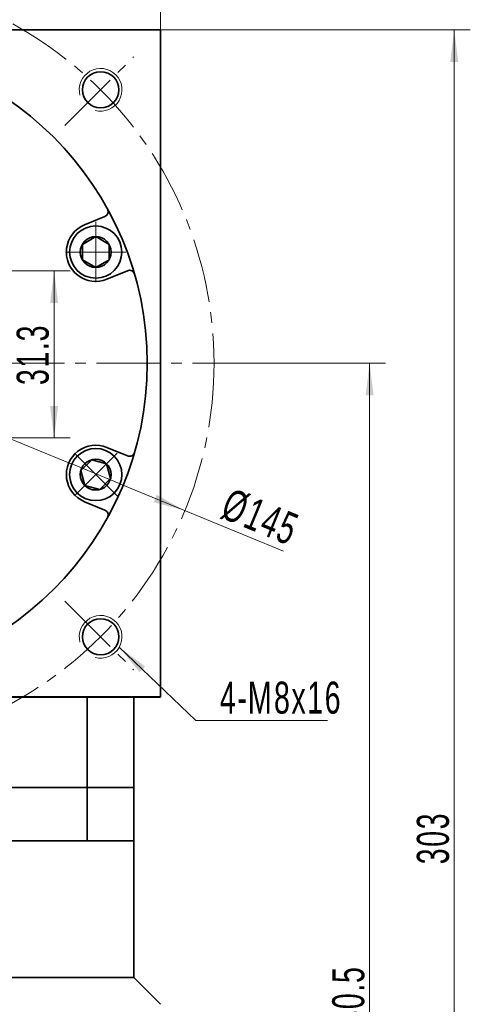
# Model space of a CAD drawing. Header units: millimetres. Extents: x 3100 to 4041, y -179 to 497.
# Tile 6 of 7: x 3705 to 3790, y 207 to 391. Entities that reach past the tile are written whole.
import ezdxf

# ---------------------------------------------------------------- set-up
doc = ezdxf.new("R2010")
doc.units = ezdxf.units.MM
doc.set_wipeout_variables(frame=1)
doc.linetypes.add('点画线', pattern=[18, 12, -2, 2, -2])
doc.layers.get('0').update_dxf_attribs({"lineweight": 35})
for name, color, linetype, lineweight in [('EB0', 7, 'Continuous', 35), ('中心线层', 1, '点画线', 18), ('尺寸线层', 3, 'Continuous', 18), ('粗实线', 7, 'Continuous', 50), ('粗实线层', 7, 'Continuous', 35)]:
    doc.layers.add(name, color=color, linetype=linetype, lineweight=lineweight)
doc.styles.add('标准', font='txt', dxfattribs={"width": 0.667})
doc.dimstyles.new('a4-1-1', dxfattribs={"dimtxt": 3, "dimasz": 3, "dimexe": 1.5, "dimexo": 0, "dimgap": 0.5, "dimtad": 1, "dimdec": 3, "dimdsep": 46, "dimtxsty": '标准', "dimblk": '_CAXARROW', "dimcen": 0, "dimdle": 6, "dimazin": 2, "dimtfac": 0.707107, "dimtdec": 3, "dimtix": 1, "dimtmove": 2, "dimatfit": 3, "dimfxl": 0, "dimfrac": 2, "dimtolj": 1, "dimarcsym": 0})

# ---------------------------------------------------------------- blocks, each defined once
blk = doc.blocks.new('*X17')
at = {"layer": '尺寸线层', "linetype": 'Continuous'}
for points in [[(3786.73, 389.3), (3787.48, 383.3), (3785.98, 383.3)], [(3786.73, 86.3), (3787.48, 92.3), (3785.98, 92.3)]]:
    blk.add_hatch(color=0, dxfattribs=at).paths.add_polyline_path(points, flags=0)
at = {"layer": '尺寸线层', "color": 0, "linetype": 'Continuous'}
for p, q in [((3731.74, 389.3), (3789.73, 389.3)), ((3786.73, 389.3), (3786.73, 86.3)), ((3734.24, 86.3), (3789.73, 86.3))]:
    blk.add_line(p, q, dxfattribs=at)
at = {"layer": '尺寸线层', "color": 0, "insert": (3782.77, 237.8), "char_height": 6, "width": 15.6446, "attachment_point": 5, "rotation": 90, "line_spacing_factor": 1.15057, "style": '标准'}
blk.add_mtext('\\T1.1;303', dxfattribs=at)
blk = doc.blocks.new('_CAXARROW')
blk.add_hatch(color=0).paths.add_polyline_path([(0, 0), (-1, 0.125), (-1, -0.125)], flags=0)
blk = doc.blocks.new('*X18')
at = {"layer": '尺寸线层', "linetype": 'Continuous'}
for points in [[(3770.88, 326.8), (3771.63, 320.8), (3770.13, 320.8)], [(3770.88, 86.3), (3771.63, 92.3), (3770.13, 92.3)]]:
    blk.add_hatch(color=0, dxfattribs=at).paths.add_polyline_path(points, flags=0)
at = {"layer": '尺寸线层', "color": 0, "linetype": 'Continuous'}
for p, q in [((3744.74, 326.8), (3773.88, 326.8)), ((3770.88, 326.8), (3770.88, 86.3)), ((3734.24, 86.3), (3773.88, 86.3))]:
    blk.add_line(p, q, dxfattribs=at)
at = {"layer": '尺寸线层', "color": 0, "insert": (3766.92, 206.55), "char_height": 6, "width": 28.001, "attachment_point": 5, "rotation": 90, "line_spacing_factor": 1.15057, "style": '标准'}
blk.add_mtext('\\T1.1;240.5', dxfattribs=at)
blk = doc.blocks.new('*X19')
at = {"layer": '尺寸线层', "linetype": 'Continuous'}
for points in [[(3606.74, 407.47), (3612.74, 406.72), (3612.74, 408.22)], [(3731.74, 407.47), (3725.74, 406.72), (3725.74, 408.22)]]:
    blk.add_hatch(color=0, dxfattribs=at).paths.add_polyline_path(points, flags=0)
at = {"layer": '尺寸线层', "color": 0, "linetype": 'Continuous'}
for p, q in [((3606.74, 389.3), (3606.74, 410.47)), ((3731.74, 389.3), (3731.74, 410.47)), ((3731.74, 407.47), (3606.74, 407.47))]:
    blk.add_line(p, q, dxfattribs=at)
at = {"layer": '尺寸线层', "color": 0, "insert": (3669.24, 411.44), "char_height": 6, "width": 15.558, "attachment_point": 5, "line_spacing_factor": 1.15057, "style": '标准'}
blk.add_mtext('\\T1.1;125', dxfattribs=at)
blk = doc.blocks.new('*X21')
at = {"layer": '中心线层', "linetype": '点画线', "lineweight": 18}
for p, q in [((0, -5.64), (0, 5.64)), ((-5.64, 0), (5.64, 0))]:
    blk.add_line(p, q, dxfattribs=at)
at = {"layer": '粗实线层'}
for p, q in [((-2.89, 0), (-1.44, 2.5)), ((-1.44, 2.5), (1.44, 2.5)), ((2.89, 0), (1.44, 2.5)), ((2.89, 0), (1.44, 2.5)), ((-2.89, 0), (-1.44, -2.5)), ((2.89, 0), (1.44, -2.5)), ((-1.44, -2.5), (1.44, -2.5))]:
    blk.add_line(p, q, dxfattribs=at)
blk.add_circle((0, 0), 2.89, dxfattribs=at)
for start, end in [(0, 180), (180, 360)]:
    blk.add_arc((0, 0), 4.89, start, end, dxfattribs=at)
blk = doc.blocks.new('*X23')
at = {"layer": '尺寸线层', "color": 0, "char_height": 6, "attachment_point": 1, "line_spacing_factor": 1.15057, "style": '标准'}
for s, insert, width in [('\\T1.1;%%P0.011', (3661.68, 370.68), 83.0685), ('\\T1.1;8', (3657.6, 370.68), 93.1524)]:
    blk.add_mtext(s, dxfattribs=dict(at, insert=insert, width=width))
blk = doc.blocks.new('*X22')
at = {"layer": '尺寸线层', "linetype": 'Continuous'}
for points in [[(3665.24, 362.52), (3659.24, 361.77), (3659.24, 363.27)], [(3673.24, 362.52), (3679.24, 361.77), (3679.24, 363.27)]]:
    blk.add_hatch(color=0, dxfattribs=at).paths.add_polyline_path(points, flags=0)
at = {"layer": '尺寸线层', "color": 0, "linetype": 'Continuous'}
for p, q in [((3665.24, 344.1), (3665.24, 365.52)), ((3673.24, 344.1), (3673.24, 365.52)), ((3685.24, 362.52), (3653.24, 362.52))]:
    blk.add_line(p, q, dxfattribs=at)
at = {"layer": '尺寸线层', "color": 0}
blk.add_blockref('*X23', (0, 0), dxfattribs=at)
blk = doc.blocks.new('*X24')
at = {"layer": '尺寸线层', "linetype": 'Continuous'}
for points in [[(3711.8, 344.1), (3712.55, 338.1), (3711.05, 338.1)], [(3711.8, 312.8), (3712.55, 318.8), (3711.05, 318.8)]]:
    blk.add_hatch(color=0, dxfattribs=at).paths.add_polyline_path(points, flags=0)
at = {"layer": '尺寸线层', "color": 0, "linetype": 'Continuous'}
for p, q in [((3673.24, 344.1), (3714.8, 344.1)), ((3711.8, 344.1), (3711.8, 312.8)), ((3669.24, 312.8), (3714.8, 312.8))]:
    blk.add_line(p, q, dxfattribs=at)
at = {"layer": '尺寸线层', "color": 0, "insert": (3707.83, 328.45), "char_height": 6, "width": 21.7363, "attachment_point": 5, "rotation": 90, "line_spacing_factor": 1.15057, "style": '标准'}
blk.add_mtext('\\T1.1;31.3', dxfattribs=at)
blk = doc.blocks.new('*X25')
at = {"layer": '尺寸线层', "linetype": 'Continuous'}
for points in [[(3602.21, 354.41), (3607.47, 351.43), (3608.04, 352.82)], [(3736.28, 299.18), (3730.44, 300.77), (3731.02, 302.16)]]:
    blk.add_hatch(color=0, dxfattribs=at).paths.add_polyline_path(points, flags=0)
at = {"layer": '尺寸线层', "color": 0, "linetype": 'Continuous'}
blk.add_line((3754.77, 291.56), (3602.21, 354.41), dxfattribs=at)
at = {"layer": '尺寸线层', "color": 0, "insert": (3750.42, 297.93), "char_height": 6, "width": 25.8032, "attachment_point": 5, "rotation": 337.6103, "line_spacing_factor": 1.15057, "style": '标准'}
blk.add_mtext('\\T1.1;%%C145', dxfattribs=at)
blk = doc.blocks.new('*X26')
at = {"layer": '尺寸线层', "linetype": 'Continuous'}
blk.add_hatch(color=0, dxfattribs=at).paths.add_polyline_path([(-15.84, 13.73), (-10.98, 10.13), (-12.02, 9.04)], flags=0)
at = {"layer": '尺寸线层', "color": 0, "linetype": 'Continuous'}
blk.add_line((-15.84, 13.73), (-1.47, 0), dxfattribs=at)
at = {"layer": '尺寸线层', "color": 0}
for p, q in [((-1.47, 0), (0, 0)), ((0, 0), (23.14, 0)), ((0, 0), (0, 0))]:
    blk.add_line(p, q, dxfattribs=at)
at = {"layer": '尺寸线层', "color": 0, "insert": (3, 1.2), "char_height": 6, "width": 40.2709, "attachment_point": 7, "line_spacing_factor": 1.15057, "style": '标准'}
blk.add_mtext('\\T1.1;4-M8x16', dxfattribs=at)

msp = doc.modelspace()

# ---------------------------------------------------------------- linework, layer by layer
at = {"color": 7, "linetype": 'Continuous', "lineweight": 0}
for centre in [(3720.508, 378.0624), (3720.508, 378.0624), (3720.508, 275.5319), (3720.508, 275.5319)]:
    msp.add_arc(centre, 4, 255, 195, dxfattribs=at)
at = {"layer": 'EB0'}
for p, q in [((3726.7428, 247.2971), (3611.7428, 247.2971)), ((3726.7428, 247.2971), (3726.7428, 211.6426)), ((3726.7428, 237.2971), (3611.7428, 237.2971)), ((3726.7428, 211.6426), (3731.7382, 206.6471))]:
    msp.add_line(p, q, dxfattribs=at)
at = {"layer": '中心线层'}
for p, q in [((3713.8347, 371.3891), (3726.6753, 384.2296)), ((3593.7428, 326.7971), (3744.7428, 326.7971)), ((3713.8347, 282.2052), (3726.6753, 269.3646))]:
    msp.add_line(p, q, dxfattribs=at)
msp.add_circle((3669.2428, 326.7971), 72.5, dxfattribs=at)
at = {"layer": '粗实线', "color": 0, "lineweight": 40}
msp.add_line((3606.7428, 264.2971), (3731.7428, 264.2971), dxfattribs=at)
at = {"layer": '粗实线层'}
for p, q in [((3717.4895, 352.7347), (3721.3151, 354.3194)), ((3721.699, 342.572), (3725.5246, 344.1567)), ((3721.699, 311.0222), (3725.5246, 309.4376)), ((3717.4895, 300.8596), (3721.3151, 299.2749)), ((3717.9772, 247.2971), (3717.9772, 264.2971)), ((3726.7428, 247.2971), (3726.7428, 264.2971)), ((3717.9772, 247.2971), (3717.9772, 237.2971)), ((3726.7428, 211.6426), (3611.7428, 211.6426))]:
    msp.add_line(p, q, dxfattribs=at)
msp.add_lwpolyline([(3606.7428, 264.2971), (3606.7428, 389.2971), (3731.7428, 389.2971), (3731.7428, 264.2971)], dxfattribs=at)
for centre, radius in [((3669.2428, 326.7971), 60), ((3720.508, 378.0624), 3.4), ((3720.508, 275.5319), 3.4)]:
    msp.add_circle(centre, radius, dxfattribs=at)
for centre, radius, start, end in [((3720.9324, 355.2432), 1, 292.499977, 28.82514), ((3719.5942, 347.6534), 5.5, 112.5, 292.5), ((3725.9073, 343.2328), 1, 16.17486, 112.500023), ((3719.5942, 305.9409), 5.5, 67.5, 247.5), ((3725.9073, 310.3615), 1, 247.499977, 343.82514), ((3720.9324, 298.351), 1, 331.17486, 67.500023)]:
    msp.add_arc(centre, radius, start, end, dxfattribs=at)

# ---------------------------------------------------------------- block references
at = {"layer": '尺寸线层'}
msp.add_blockref('*X26', (3739.8355, 259.8468), dxfattribs=at)

# ---------------------------------------------------------------- dimensions: what is measured, and where the dimension line sits
dim = msp.add_linear_dim(base=(3606.7428, 407.4703), p1=(3731.7428, 389.2971), p2=(3606.7428, 389.2971), dimstyle='a4-1-1', override={"dimsah": 1, "dimtfill": 1, "dimtzin": 8}, dxfattribs=at)
dim.commit()
dim.dimension.update_dxf_attribs({"geometry": '*X19', "text_midpoint": (3669.2428, 411.4379)})
for base, p1, picture, middle in [((3786.7347, 86.2971), (3731.7428, 389.2971), '*X17', (3782.7671, 237.7971)), ((3770.8841, 86.2971), (3744.7428, 326.7971), '*X18', (3766.9166, 206.5471))]:
    dim = msp.add_linear_dim(base=base, p1=p1, p2=(3734.2428, 86.2971), angle=270, dimstyle='a4-1-1', override={"dimsah": 1, "dimtfill": 1, "dimtzin": 8}, dxfattribs=at)
    dim.commit()
    dim.dimension.update_dxf_attribs({"geometry": picture, "text_midpoint": middle})

# ---------------------------------------------------------------- next in the draw order: wipeouts: each hides what was drawn before it
for points in [[(3719.5942, 342.7634), (3719.6217, 342.7635), (3719.6492, 342.7637), (3719.6767, 342.7641), (3719.7041, 342.7646), (3719.7316, 342.7653), (3719.7591, 342.7662), (3719.7865, 342.7672), (3719.814, 342.7683), (3719.8414, 342.7696), (3719.8689, 342.7711), (3719.8963, 342.7727), (3719.9237, 342.7745), (3719.9511, 342.7764), (3719.9785, 342.7785), (3720.0059, 342.7807), (3720.0333, 342.7831), (3720.0606, 342.7857), (3720.088, 342.7884), (3720.1153, 342.7912), (3720.1426, 342.7942), (3720.1699, 342.7974), (3720.1972, 342.8007), (3720.2244, 342.8042), (3720.2517, 342.8078), (3720.2789, 342.8116), (3720.3061, 342.8155), (3720.3333, 342.8196), (3720.3604, 342.8238), (3720.3875, 342.8282), (3720.4146, 342.8327), (3720.4146, 342.8327), (3720.639, 342.8763), (3720.861, 342.9303), (3721.0803, 342.9947), (3721.2964, 343.0692), (3721.5087, 343.1537), (3721.7169, 343.2481), (3721.9204, 343.3521), (3722.1188, 343.4655), (3722.3117, 343.588), (3722.4987, 343.7194), (3722.6794, 343.8594), (3722.8533, 344.0077), (3723.02, 344.164), (3723.1793, 344.3279), (3723.3308, 344.499), (3723.4741, 344.677), (3723.6089, 344.8616), (3723.735, 345.0522), (3723.852, 345.2485), (3723.9597, 345.4501), (3724.0579, 345.6565), (3724.1463, 345.8672), (3724.2248, 346.0818), (3724.2932, 346.2999), (3724.3513, 346.5209), (3724.399, 346.7444), (3724.4362, 346.9699), (3724.4629, 347.1969), (3724.4789, 347.4249), (3724.4842, 347.6534), (3724.4842, 347.6534), (3724.4789, 347.8819), (3724.4629, 348.1098), (3724.4362, 348.3368), (3724.399, 348.5623), (3724.3513, 348.7858), (3724.2932, 349.0069), (3724.2248, 349.2249), (3724.1463, 349.4396), (3724.0579, 349.6503), (3723.9597, 349.8567), (3723.852, 350.0583), (3723.735, 350.2546), (3723.6089, 350.4452), (3723.4741, 350.6297), (3723.3308, 350.8078), (3723.1793, 350.9789), (3723.02, 351.1428), (3722.8533, 351.2991), (3722.6794, 351.4473), (3722.4987, 351.5873), (3722.3117, 351.7188), (3722.1188, 351.8413), (3721.9204, 351.9547), (3721.7169, 352.0587), (3721.5087, 352.153), (3721.2964, 352.2376), (3721.0803, 352.3121), (3720.861, 352.3764), (3720.639, 352.4305), (3720.4146, 352.4741), (3720.4146, 352.4741), (3720.3875, 352.4786), (3720.3604, 352.483), (3720.3333, 352.4872), (3720.3061, 352.4913), (3720.2789, 352.4952), (3720.2517, 352.499), (3720.2244, 352.5026), (3720.1972, 352.5061), (3720.1699, 352.5094), (3720.1426, 352.5125), (3720.1153, 352.5155), (3720.088, 352.5184), (3720.0606, 352.5211), (3720.0333, 352.5236), (3720.0059, 352.526), (3719.9785, 352.5283), (3719.9511, 352.5303), (3719.9237, 352.5323), (3719.8963, 352.534), (3719.8689, 352.5357), (3719.8414, 352.5371), (3719.814, 352.5384), (3719.7865, 352.5396), (3719.7591, 352.5406), (3719.7316, 352.5415), (3719.7041, 352.5422), (3719.6767, 352.5427), (3719.6492, 352.5431), (3719.6217, 352.5433), (3719.5942, 352.5434), (3719.5942, 352.5434), (3719.3383, 352.5367), (3719.0831, 352.5166), (3718.8293, 352.4832), (3718.5775, 352.4365), (3718.3286, 352.3768), (3718.0831, 352.3041), (3717.8418, 352.2186), (3717.6053, 352.1206), (3717.3742, 352.0104), (3717.1492, 351.8882), (3716.9309, 351.7545), (3716.72, 351.6095), (3716.5169, 351.4536), (3716.3222, 351.2874), (3716.1365, 351.1111), (3715.9603, 350.9254), (3715.794, 350.7308), (3715.6381, 350.5277), (3715.4931, 350.3167), (3715.3594, 350.0984), (3715.2372, 349.8734), (3715.127, 349.6423), (3715.029, 349.4058), (3714.9436, 349.1645), (3714.8709, 348.919), (3714.8111, 348.6701), (3714.7644, 348.4184), (3714.731, 348.1645), (3714.7109, 347.9093), (3714.7042, 347.6534), (3714.7042, 347.6534), (3714.7109, 347.3975), (3714.731, 347.1422), (3714.7644, 346.8884), (3714.8111, 346.6367), (3714.8709, 346.3878), (3714.9436, 346.1423), (3715.029, 345.901), (3715.127, 345.6644), (3715.2372, 345.4334), (3715.3594, 345.2084), (3715.4931, 344.9901), (3715.6381, 344.7791), (3715.794, 344.576), (3715.9603, 344.3813), (3716.1365, 344.1956), (3716.3222, 344.0194), (3716.5169, 343.8531), (3716.72, 343.6973), (3716.9309, 343.5523), (3717.1492, 343.4185), (3717.3742, 343.2964), (3717.6053, 343.1861), (3717.8418, 343.0882), (3718.0831, 343.0027), (3718.3286, 342.93), (3718.5775, 342.8702), (3718.8293, 342.8236), (3719.0831, 342.7902), (3719.3383, 342.7701)], [(3716.1365, 302.4831), (3716.156, 302.4638), (3716.1756, 302.4445), (3716.1953, 302.4253), (3716.2151, 302.4063), (3716.235, 302.3874), (3716.255, 302.3686), (3716.2751, 302.3498), (3716.2954, 302.3313), (3716.3157, 302.3128), (3716.3361, 302.2944), (3716.3567, 302.2762), (3716.3773, 302.258), (3716.3981, 302.24), (3716.4189, 302.2221), (3716.4398, 302.2043), (3716.4609, 302.1867), (3716.482, 302.1691), (3716.5033, 302.1517), (3716.5246, 302.1344), (3716.5461, 302.1172), (3716.5676, 302.1001), (3716.5892, 302.0832), (3716.6109, 302.0664), (3716.6328, 302.0497), (3716.6547, 302.0331), (3716.6767, 302.0166), (3716.6988, 302.0003), (3716.721, 301.9841), (3716.7432, 301.968), (3716.7656, 301.952), (3716.7656, 301.952), (3716.9551, 301.8242), (3717.1503, 301.7054), (3717.3509, 301.5959), (3717.5563, 301.4958), (3717.7662, 301.4054), (3717.9802, 301.325), (3718.1976, 301.2546), (3718.4181, 301.1944), (3718.6411, 301.1447), (3718.8663, 301.1054), (3719.093, 301.0766), (3719.3208, 301.0585), (3719.5493, 301.0511), (3719.7778, 301.0543), (3720.0059, 301.0683), (3720.2331, 301.0928), (3720.4589, 301.128), (3720.6829, 301.1736), (3720.9044, 301.2297), (3721.1231, 301.296), (3721.3385, 301.3726), (3721.55, 301.459), (3721.7573, 301.5553), (3721.9598, 301.6612), (3722.1572, 301.7764), (3722.349, 301.9007), (3722.5348, 302.0338), (3722.7141, 302.1755), (3722.8866, 302.3254), (3723.052, 302.4831), (3723.052, 302.4831), (3723.2098, 302.6485), (3723.3597, 302.821), (3723.5013, 303.0003), (3723.6344, 303.1861), (3723.7587, 303.3779), (3723.8739, 303.5753), (3723.9798, 303.7778), (3724.0761, 303.9851), (3724.1626, 304.1966), (3724.2391, 304.412), (3724.3054, 304.6307), (3724.3615, 304.8523), (3724.4072, 305.0762), (3724.4423, 305.302), (3724.4669, 305.5292), (3724.4808, 305.7573), (3724.484, 305.9859), (3724.4766, 306.2143), (3724.4585, 306.4421), (3724.4297, 306.6688), (3724.3905, 306.894), (3724.3407, 307.117), (3724.2805, 307.3375), (3724.2102, 307.555), (3724.1297, 307.7689), (3724.0393, 307.9788), (3723.9393, 308.1843), (3723.8297, 308.3848), (3723.7109, 308.5801), (3723.5831, 308.7695), (3723.5831, 308.7695), (3723.5671, 308.7919), (3723.551, 308.8142), (3723.5348, 308.8364), (3723.5185, 308.8585), (3723.5021, 308.8805), (3723.4855, 308.9024), (3723.4688, 308.9242), (3723.4519, 308.9459), (3723.435, 308.9675), (3723.4179, 308.9891), (3723.4007, 309.0105), (3723.3834, 309.0318), (3723.366, 309.0531), (3723.3485, 309.0742), (3723.3308, 309.0953), (3723.313, 309.1162), (3723.2951, 309.1371), (3723.2771, 309.1578), (3723.259, 309.1785), (3723.2407, 309.199), (3723.2223, 309.2194), (3723.2039, 309.2398), (3723.1853, 309.26), (3723.1666, 309.2801), (3723.1478, 309.3001), (3723.1288, 309.3201), (3723.1098, 309.3399), (3723.0906, 309.3596), (3723.0714, 309.3792), (3723.052, 309.3986), (3723.052, 309.3986), (3722.8663, 309.5749), (3722.6716, 309.7411), (3722.4685, 309.897), (3722.2575, 310.042), (3722.0392, 310.1758), (3721.8142, 310.2979), (3721.5832, 310.4081), (3721.3467, 310.5061), (3721.1053, 310.5916), (3720.8599, 310.6643), (3720.6109, 310.724), (3720.3592, 310.7707), (3720.1054, 310.8041), (3719.8502, 310.8242), (3719.5942, 310.8309), (3719.3383, 310.8242), (3719.0831, 310.8041), (3718.8293, 310.7707), (3718.5775, 310.724), (3718.3286, 310.6643), (3718.0831, 310.5916), (3717.8418, 310.5061), (3717.6053, 310.4081), (3717.3742, 310.2979), (3717.1492, 310.1758), (3716.9309, 310.042), (3716.72, 309.897), (3716.5169, 309.7411), (3716.3222, 309.5749), (3716.1365, 309.3986), (3716.1365, 309.3986), (3715.9603, 309.2129), (3715.794, 309.0183), (3715.6381, 308.8152), (3715.4931, 308.6042), (3715.3594, 308.3859), (3715.2372, 308.1609), (3715.127, 307.9298), (3715.029, 307.6933), (3714.9436, 307.452), (3714.8709, 307.2065), (3714.8111, 306.9576), (3714.7644, 306.7059), (3714.731, 306.452), (3714.7109, 306.1968), (3714.7042, 305.9409), (3714.7109, 305.685), (3714.731, 305.4297), (3714.7644, 305.1759), (3714.8111, 304.9242), (3714.8709, 304.6753), (3714.9436, 304.4298), (3715.029, 304.1885), (3715.127, 303.9519), (3715.2372, 303.7209), (3715.3594, 303.4959), (3715.4931, 303.2776), (3715.6381, 303.0666), (3715.794, 302.8635), (3715.9603, 302.6688)]]:
    msp.add_wipeout(points).dxf.layer = '粗实线层'

# ---------------------------------------------------------------- next in the draw order: block references
at = {"layer": '粗实线层'}
for p, rotation in [((3719.5942, 347.6534), 270), ((3719.5942, 305.9409), 225.0000000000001)]:
    msp.add_blockref('*X21', p, dxfattribs=dict(at, rotation=rotation))

# ---------------------------------------------------------------- next in the draw order: dimensions: what is measured, and where the dimension line sits
at = {"layer": '尺寸线层'}
dim = msp.add_linear_dim(base=(3665.2428, 362.5194), p1=(3673.2428, 344.0971), p2=(3665.2428, 344.0971), text='\\A1;8{\\H1x;%%P0.011}', dimstyle='a4-1-1', override={"dimsah": 1, "dimtfac": 1, "dimtfill": 1, "dimtolj": 0, "dimtzin": 8}, dxfattribs=at)
dim.commit()
dim.dimension.update_dxf_attribs({"geometry": '*X22', "text_midpoint": (3669.2428, 367.6294)})
dim = msp.add_diameter_dim_2p(p1=(3602.2082, 354.4126), p2=(3736.2774, 299.1816), dimstyle='a4-1-1', override={"dimpost": '%%C<>', "dimsah": 1, "dimtfill": 1, "dimtzin": 8}, dxfattribs=at)
dim.commit()
dim.dimension.update_dxf_attribs({"geometry": '*X25', "text_midpoint": (3748.8066, 294.0201), "dimtype": 163})
dim = msp.add_linear_dim(base=(3711.7977, 312.7971), p1=(3673.2428, 344.0971), p2=(3669.2428, 312.7971), angle=270, dimstyle='a4-1-1', override={"dimsah": 1, "dimtfill": 1, "dimtzin": 8}, dxfattribs=at)
dim.commit()
dim.dimension.update_dxf_attribs({"geometry": '*X24', "text_midpoint": (3707.8301, 328.4471)})

doc.saveas('drawing.dxf')
